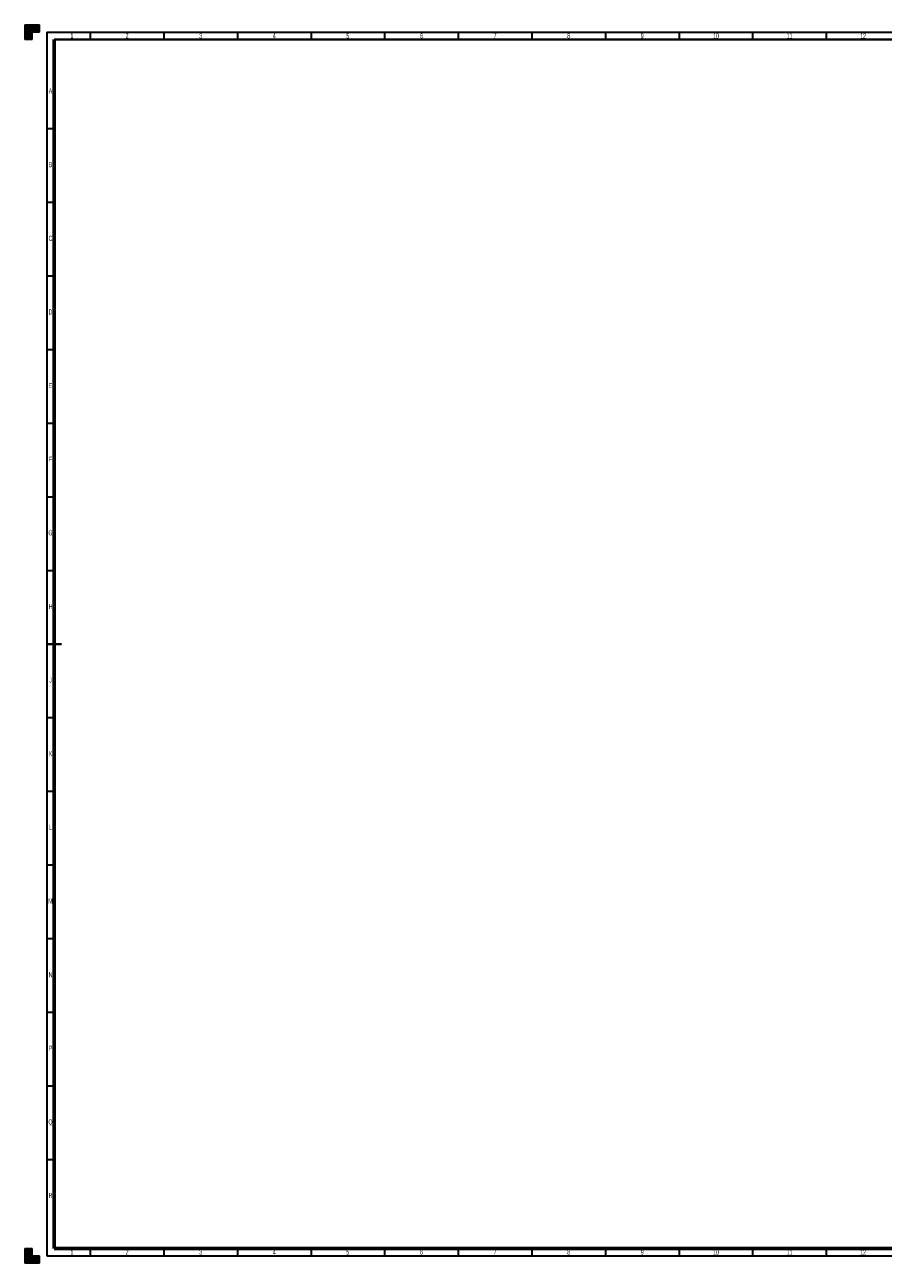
# Model space of a CAD drawing. Header units: millimetres. Extents: x 0 to 1189, y 0 to 841.
# Tile 1 of 4: x 0 to 583, y 0 to 841. Entities that reach past the tile are written whole.
import ezdxf

# ---------------------------------------------------------------- set-up
doc = ezdxf.new("R2010")
doc.units = ezdxf.units.MM
doc.layers.add('BORDER', color=7, linetype='Continuous')
doc.layers.add('TRIM', color=7, linetype='Continuous')
doc.styles.add('SLDTEXTSTYLE0', font='TXT', dxfattribs={"width": 0.605})

msp = doc.modelspace()

# ---------------------------------------------------------------- hatches: boundary and pattern name
at = {"layer": 'TRIM'}
for points in [[(0, 831), (5, 831), (5, 836), (10, 836), (10, 841), (0, 841)], [(10, 0), (10, 5), (5, 5), (5, 10), (0, 10), (0, 0)]]:
    msp.add_hatch(color=256, dxfattribs=at).paths.add_polyline_path(points, flags=0)

# ---------------------------------------------------------------- linework, layer by layer
at = {"layer": 'BORDER', "lineweight": 30}
for p, q in [((15, 836), (1184, 836)), ((15, 836), (15, 5)), ((44.5, 836), (44.5, 831)), ((94.5, 836), (94.5, 831)), ((144.5, 836), (144.5, 831)), ((194.5, 836), (194.5, 831)), ((244.5, 836), (244.5, 831)), ((294.5, 836), (294.5, 831)), ((344.5, 836), (344.5, 831)), ((394.5, 836), (394.5, 831)), ((444.5, 836), (444.5, 831)), ((494.5, 836), (494.5, 831)), ((544.5, 836), (544.5, 831)), ((15, 770.5), (20, 770.5)), ((15, 720.5), (20, 720.5)), ((15, 670.5), (20, 670.5)), ((15, 620.5), (20, 620.5)), ((15, 570.5), (20, 570.5)), ((15, 520.5), (20, 520.5)), ((15, 470.5), (20, 470.5)), ((15, 370.5), (20, 370.5)), ((15, 320.5), (20, 320.5)), ((15, 270.5), (20, 270.5)), ((15, 220.5), (20, 220.5)), ((15, 170.5), (20, 170.5)), ((15, 120.5), (20, 120.5)), ((15, 70.5), (20, 70.5)), ((44.5, 10), (44.5, 5)), ((94.5, 10), (94.5, 5)), ((144.5, 10), (144.5, 5)), ((194.5, 10), (194.5, 5)), ((244.5, 10), (244.5, 5)), ((294.5, 10), (294.5, 5)), ((344.5, 10), (344.5, 5)), ((394.5, 10), (394.5, 5)), ((444.5, 10), (444.5, 5)), ((494.5, 10), (494.5, 5)), ((544.5, 10), (544.5, 5)), ((15, 5), (1184, 5))]:
    msp.add_line(p, q, dxfattribs=at)
at = {"layer": 'BORDER', "lineweight": 40}
for p, q in [((20, 831), (1179, 831)), ((15, 420.5), (25, 420.5))]:
    msp.add_line(p, q, dxfattribs=at)
at = {"layer": 'BORDER', "lineweight": 60}
for p, q in [((20, 831), (20, 10)), ((20, 10), (1179, 10))]:
    msp.add_line(p, q, dxfattribs=at)
at = {"layer": 'TRIM'}
for p, q in [((0, 841), (10, 841)), ((0, 831), (0, 841)), ((10, 836), (5, 836)), ((5, 836), (5, 831)), ((10, 841), (10, 836)), ((5, 831), (0, 831)), ((0, 0), (0, 10)), ((0, 10), (5, 10)), ((5, 10), (5, 5)), ((10, 0), (0, 0)), ((5, 5), (10, 5)), ((10, 5), (10, 0))]:
    msp.add_line(p, q, dxfattribs=at)

# ---------------------------------------------------------------- texts
at = {"layer": 'BORDER', "color": 7, "char_height": 3.5, "attachment_point": 2, "style": 'SLDTEXTSTYLE0'}
for s, insert in [('1', (32.06, 835.25)), ('2', (69.5, 835.25)), ('3', (119.5, 835.24)), ('4', (169.49, 835.24)), ('5', (219.5, 835.24)), ('6', (269.5, 835.24)), ('7', (319.5, 835.24)), ('8', (369.5, 835.24)), ('9', (419.5, 835.24)), ('10', (469.57, 835.24)), ('11', (519.63, 835.24)), ('12', (569.56, 835.24)), ('A', (17.48, 797.75)), ('B', (17.52, 747.75)), ('C', (17.49, 697.75)), ('D', (17.5, 647.75)), ('E', (17.52, 597.75)), ('F', (17.49, 547.75)), ('G', (17.47, 497.75)), ('H', (17.51, 447.75)), ('J', (17.53, 397.75)), ('K', (17.5, 347.75)), ('L', (17.51, 297.75)), ('M', (17.46, 247.75)), ('N', (17.51, 197.75)), ('P', (17.52, 147.75)), ('Q', (17.46, 97.75)), ('R', (17.49, 47.75)), ('1', (32.06, 9.25)), ('2', (69.5, 9.25)), ('3', (119.5, 9.27)), ('4', (169.49, 9.22)), ('5', (219.5, 9.27)), ('6', (269.5, 9.22)), ('7', (319.5, 9.27)), ('8', (369.5, 9.27)), ('9', (419.5, 9.22)), ('10', (469.57, 9.22)), ('11', (519.63, 9.27)), ('12', (569.56, 9.27))]:
    msp.add_mtext(s, dxfattribs=dict(at, insert=insert))

doc.saveas('drawing.dxf')
